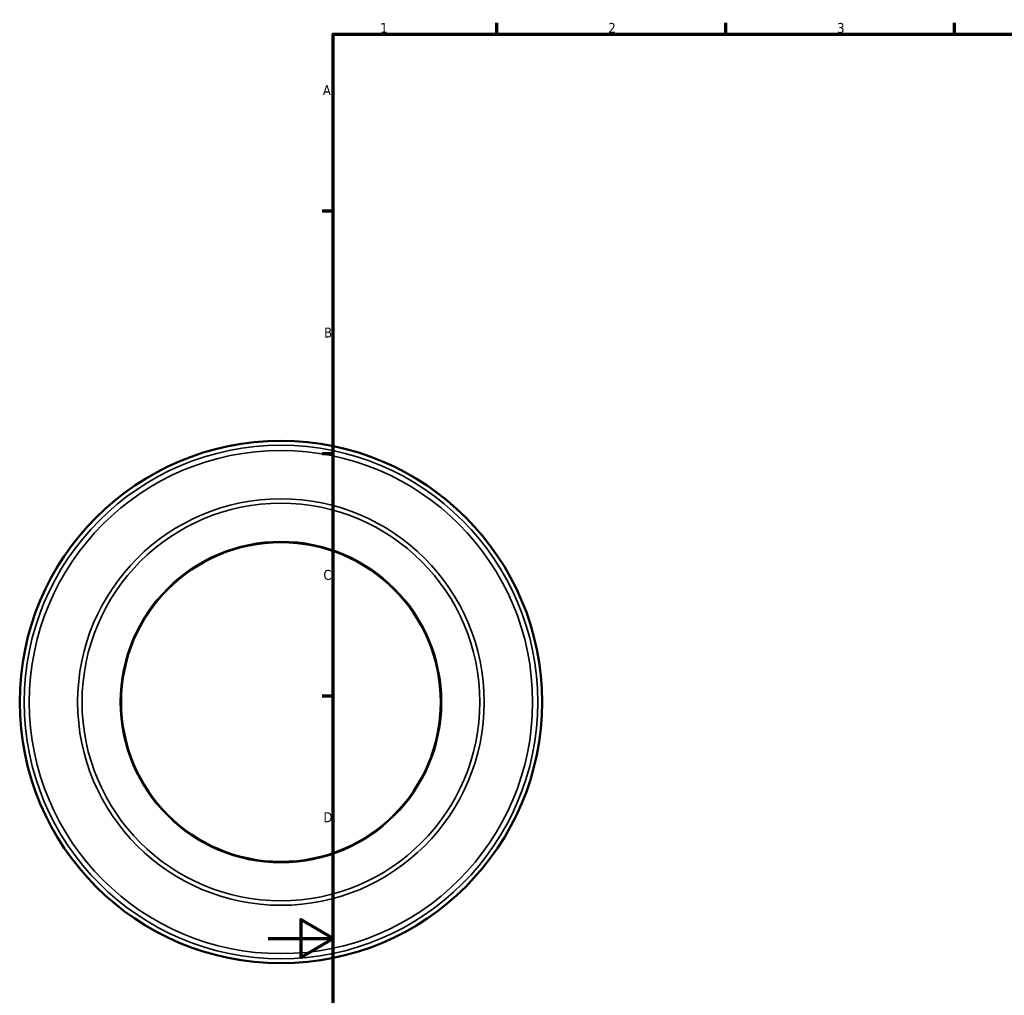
# Model space of a CAD drawing. Header units: millimetres. Extents: x -76 to 1319, y -128 to 934.
# Tile 2 of 5: x -76 to 225, y 280 to 578. Entities that reach past the tile are written whole.
import ezdxf

# ---------------------------------------------------------------- set-up
doc = ezdxf.new("R2010")
doc.units = ezdxf.units.MM
for name, color, linetype, lineweight in [('Border (ANSI)', 7, 'Continuous', 70), ('Visible (ANSI)', 7, 'Continuous', 50), ('Visible Narrow (ANSI)', 7, 'Continuous', 35)]:
    doc.layers.add(name, color=color, linetype=linetype, lineweight=lineweight)
doc.styles.add('Note Text (ANSI)', font='tahoma.ttf')

# ---------------------------------------------------------------- blocks, each defined once
blk = doc.blocks.new('Borders Default Border')
at = {"layer": 'Border (ANSI)'}
for p, q in [((70.08, 574), (70.08, 577.45)), ((140.17, 574), (140.17, 577.45)), ((210.25, 574), (210.25, 577.45)), ((20, 519.75), (16.55, 519.75)), ((20, 445.5), (16.55, 445.5)), ((20, 371.25), (16.55, 371.25))]:
    blk.add_line(p, q, dxfattribs=at)
at = {"layer": 'Border (ANSI)', "flags": 128}
for points in [[(20, 20), (20, 574), (821, 574), (821, 20), (20, 20)], [(0, 297), (20, 297), (10, 302.77), (10, 291.23), (20, 297)]]:
    blk.add_lwpolyline(points, dxfattribs=at)
at = {"layer": 'Border (ANSI)', "char_height": 3.05, "attachment_point": 7, "style": 'Note Text (ANSI)'}
for s, insert in [('1', (34.35, 574.4)), ('2', (104.2, 574.4)), ('3', (174.26, 574.34)), ('A', (16.78, 555.35)), ('B', (17.15, 481.1)), ('C', (16.95, 406.8)), ('D', (16.96, 332.6))]:
    blk.add_mtext(s, dxfattribs=dict(at, insert=insert))

msp = doc.modelspace()

# ---------------------------------------------------------------- linework, layer by layer
at = {"layer": 'Visible (ANSI)'}
for radius in [80, 48.95]:
    msp.add_circle((3.959, 369.427), radius, dxfattribs=at)
at = {"layer": 'Visible Narrow (ANSI)'}
for radius in [78.643, 77.07, 62.26, 60.901, 49.191]:
    msp.add_circle((3.959, 369.427), radius, dxfattribs=at)

# ---------------------------------------------------------------- block references
msp.add_blockref('Borders Default Border', (0, 0))

doc.saveas('drawing.dxf')
